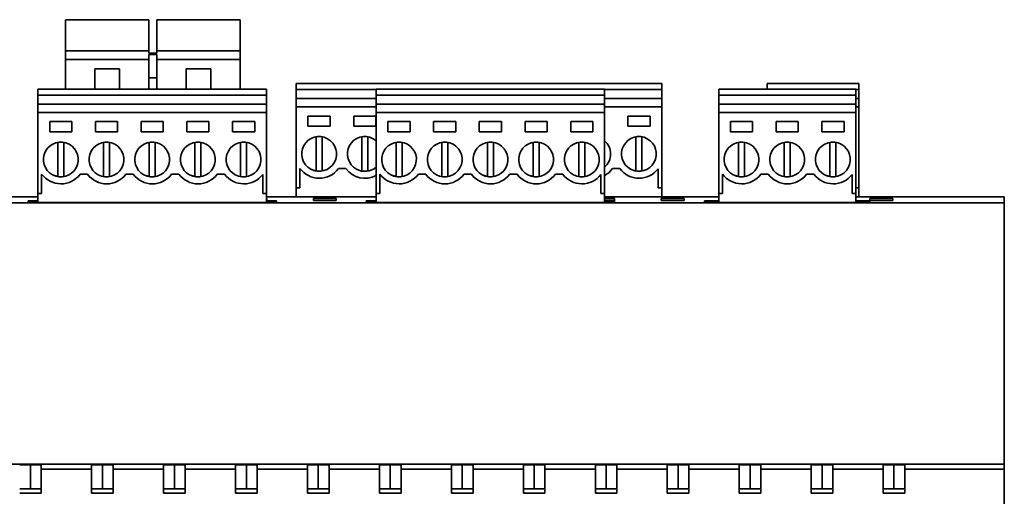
# Paper-space layout 'Blatt1' of a CAD drawing. Header units: millimetres. Extents: x 3 to 412, y 35 to 274.
# Tile 4 of 8: x 64 to 146, y 105 to 145. Entities that reach past the tile are written whole.
import ezdxf

# ---------------------------------------------------------------- set-up
doc = ezdxf.new("R2010")
doc.units = ezdxf.units.MM

psp = doc.layouts.new('Blatt1')

# ---------------------------------------------------------------- linework, layer by layer
at = {"color": 7, "linetype": 'Continuous', "lineweight": 35}
for p, q in [((74.519, 144.642), (67.577, 144.642)), ((67.577, 144.642), (67.577, 142.042)), ((74.519, 142.042), (74.519, 144.642)), ((82.139, 144.642), (75.197, 144.642)), ((75.197, 142.042), (75.197, 144.642)), ((82.139, 144.642), (82.139, 142.042)), ((73.648, 142.042), (67.577, 142.042)), ((67.577, 142.042), (67.577, 141.318)), ((74.519, 142.042), (73.648, 142.042)), ((74.519, 141.837), (74.519, 142.042)), ((75.197, 141.837), (75.197, 142.042)), ((82.139, 142.042), (75.197, 142.042)), ((82.139, 142.042), (82.139, 141.318)), ((67.577, 141.318), (67.577, 138.862)), ((73.648, 141.318), (67.577, 141.318)), ((74.519, 141.318), (73.648, 141.318)), ((75.197, 141.837), (74.519, 141.837)), ((75.197, 141.733), (74.519, 141.733)), ((74.519, 141.318), (74.519, 141.733)), ((74.519, 141.318), (74.519, 138.862)), ((75.197, 141.318), (75.197, 141.733)), ((75.197, 141.318), (75.197, 138.862)), ((82.139, 141.318), (75.197, 141.318)), ((82.139, 141.318), (82.139, 138.862)), ((72.073, 140.547), (70.023, 140.547)), ((70.023, 140.547), (70.023, 138.862)), ((72.073, 140.543), (70.023, 140.543)), ((72.073, 138.862), (72.073, 140.547)), ((79.693, 140.547), (77.643, 140.547)), ((77.643, 140.547), (77.643, 138.862)), ((79.693, 140.543), (77.643, 140.543)), ((79.693, 138.862), (79.693, 140.547)), ((74.519, 139.785), (75.197, 139.785)), ((84.333, 138.862), (65.281, 138.862)), ((84.333, 138.862), (84.333, 138.362)), ((117.298, 139.327), (86.816, 139.327)), ((86.818, 138.078), (86.818, 138.828)), ((112.533, 138.862), (93.481, 138.862)), ((112.533, 138.862), (112.533, 138.362)), ((117.298, 139.327), (117.298, 138.828)), ((117.298, 138.828), (117.298, 138.078)), ((133.473, 138.862), (122.041, 138.862)), ((133.718, 139.327), (126.096, 139.327)), ((133.473, 138.862), (133.473, 138.362)), ((133.718, 139.327), (133.718, 138.828)), ((133.718, 138.828), (133.718, 138.078)), ((84.333, 138.362), (65.283, 138.362)), ((65.283, 137.612), (65.283, 138.362)), ((84.333, 138.362), (84.333, 137.612)), ((93.483, 138.078), (86.818, 138.078)), ((86.818, 137.378), (86.818, 138.078)), ((112.533, 138.362), (93.483, 138.362)), ((93.483, 137.612), (93.483, 138.362)), ((112.533, 138.362), (112.533, 137.612)), ((117.298, 138.078), (112.533, 138.078)), ((117.298, 138.078), (117.298, 137.378)), ((133.473, 138.362), (122.043, 138.362)), ((122.043, 137.612), (122.043, 138.362)), ((133.473, 138.362), (133.473, 137.612)), ((133.718, 138.078), (133.473, 138.078)), ((133.718, 138.078), (133.718, 137.378)), ((84.333, 137.612), (65.283, 137.612)), ((65.283, 136.912), (65.283, 137.612)), ((84.333, 137.612), (84.333, 136.912)), ((86.818, 130.628), (86.818, 137.378)), ((93.483, 137.378), (86.818, 137.378)), ((112.533, 137.612), (93.483, 137.612)), ((93.483, 136.912), (93.483, 137.612)), ((112.533, 137.612), (112.533, 136.912)), ((117.298, 137.378), (112.533, 137.378)), ((117.298, 137.378), (117.298, 130.628)), ((133.473, 137.612), (122.043, 137.612)), ((122.043, 136.912), (122.043, 137.612)), ((133.473, 137.612), (133.473, 136.912)), ((133.718, 137.378), (133.473, 137.378)), ((133.718, 137.378), (133.718, 130.628)), ((65.283, 130.162), (65.283, 136.912)), ((84.333, 136.912), (65.283, 136.912)), ((84.333, 136.912), (84.333, 130.162)), ((89.648, 136.608), (87.798, 136.608)), ((87.798, 136.608), (87.798, 135.758)), ((89.648, 135.758), (89.648, 136.608)), ((93.458, 136.608), (91.608, 136.608)), ((91.608, 136.608), (91.608, 135.758)), ((93.458, 135.758), (93.458, 136.608)), ((93.483, 130.162), (93.483, 136.912)), ((112.533, 136.912), (93.483, 136.912)), ((112.533, 136.912), (112.533, 130.162)), ((116.318, 136.608), (114.468, 136.608)), ((114.468, 136.608), (114.468, 135.758)), ((116.318, 135.758), (116.318, 136.608)), ((122.043, 130.162), (122.043, 136.912)), ((133.473, 136.912), (122.043, 136.912)), ((133.473, 136.912), (133.473, 130.162)), ((68.113, 136.142), (66.263, 136.142)), ((66.263, 136.142), (66.263, 135.292)), ((68.113, 135.292), (68.113, 136.142)), ((70.073, 136.142), (70.073, 135.292)), ((71.923, 136.142), (70.073, 136.142)), ((71.923, 135.292), (71.923, 136.142)), ((73.883, 136.142), (73.883, 135.292)), ((75.733, 136.142), (73.883, 136.142)), ((75.733, 135.292), (75.733, 136.142)), ((77.693, 136.142), (77.693, 135.292)), ((79.543, 136.142), (77.693, 136.142)), ((79.543, 135.292), (79.543, 136.142)), ((83.353, 136.142), (81.503, 136.142)), ((81.503, 136.142), (81.503, 135.292)), ((83.353, 135.292), (83.353, 136.142)), ((87.798, 135.758), (89.648, 135.758)), ((91.608, 135.758), (93.458, 135.758)), ((96.313, 136.142), (94.463, 136.142)), ((94.463, 136.142), (94.463, 135.292)), ((96.313, 135.292), (96.313, 136.142)), ((98.273, 136.142), (98.273, 135.292)), ((100.123, 136.142), (98.273, 136.142)), ((100.123, 135.292), (100.123, 136.142)), ((102.083, 136.142), (102.083, 135.292)), ((103.933, 136.142), (102.083, 136.142)), ((103.933, 135.292), (103.933, 136.142)), ((105.893, 136.142), (105.893, 135.292)), ((107.743, 136.142), (105.893, 136.142)), ((107.743, 135.292), (107.743, 136.142)), ((111.553, 136.142), (109.703, 136.142)), ((109.703, 136.142), (109.703, 135.292)), ((111.553, 135.292), (111.553, 136.142)), ((114.468, 135.758), (116.318, 135.758)), ((124.873, 136.142), (123.023, 136.142)), ((123.023, 136.142), (123.023, 135.292)), ((124.873, 135.292), (124.873, 136.142)), ((126.833, 136.142), (126.833, 135.292)), ((128.683, 136.142), (126.833, 136.142)), ((128.683, 135.292), (128.683, 136.142)), ((132.493, 136.142), (130.643, 136.142)), ((130.643, 136.142), (130.643, 135.292)), ((132.493, 135.292), (132.493, 136.142)), ((66.263, 135.292), (68.113, 135.292)), ((70.073, 135.292), (71.923, 135.292)), ((73.883, 135.292), (75.733, 135.292)), ((77.693, 135.292), (79.543, 135.292)), ((81.503, 135.292), (83.353, 135.292)), ((88.473, 134.876), (88.473, 132.019)), ((88.973, 132.019), (88.973, 134.876)), ((92.283, 134.876), (92.283, 132.019)), ((92.783, 132.019), (92.783, 134.876)), ((93.483, 134.543), (93.228, 134.72)), ((94.463, 135.292), (96.313, 135.292)), ((98.273, 135.292), (100.123, 135.292)), ((102.083, 135.292), (103.933, 135.292)), ((105.893, 135.292), (107.743, 135.292)), ((109.703, 135.292), (111.553, 135.292)), ((115.143, 134.876), (115.143, 132.019)), ((115.643, 132.019), (115.643, 134.876)), ((123.023, 135.292), (124.873, 135.292)), ((126.833, 135.292), (128.683, 135.292)), ((130.643, 135.292), (132.493, 135.292)), ((66.938, 134.411), (66.938, 131.554)), ((67.438, 131.554), (67.438, 134.411)), ((70.748, 134.411), (70.748, 131.554)), ((71.248, 131.554), (71.248, 134.411)), ((74.558, 134.411), (74.558, 131.554)), ((75.058, 131.554), (75.058, 134.411)), ((78.368, 134.411), (78.368, 131.554)), ((78.868, 131.554), (78.868, 134.411)), ((82.178, 134.411), (82.178, 131.554)), ((82.678, 131.554), (82.678, 134.411)), ((95.138, 134.411), (95.138, 131.554)), ((95.638, 131.554), (95.638, 134.411)), ((98.948, 134.411), (98.948, 131.554)), ((99.448, 131.554), (99.448, 134.411)), ((102.758, 134.411), (102.758, 131.554)), ((103.258, 131.554), (103.258, 134.411)), ((106.568, 134.411), (106.568, 131.554)), ((107.068, 131.554), (107.068, 134.411)), ((110.378, 134.411), (110.378, 131.554)), ((110.878, 131.554), (110.878, 134.411)), ((123.698, 134.411), (123.698, 131.554)), ((124.198, 131.554), (124.198, 134.411)), ((127.508, 134.411), (127.508, 131.554)), ((128.008, 131.554), (128.008, 134.411)), ((131.318, 134.411), (131.318, 131.554)), ((131.818, 131.554), (131.818, 134.411)), ((87.123, 132.24), (87.123, 130.628)), ((90.642, 132.221), (90.338, 132.221)), ((90.948, 132.221), (90.642, 132.221)), ((113.502, 132.221), (113.198, 132.221)), ((113.808, 132.221), (113.502, 132.221)), ((116.993, 130.628), (116.993, 132.202)), ((65.588, 131.775), (65.588, 130.162)), ((66.938, 131.554), (66.493, 131.71)), ((69.107, 131.756), (68.803, 131.756)), ((69.413, 131.756), (69.107, 131.756)), ((72.917, 131.756), (72.613, 131.756)), ((73.223, 131.756), (72.917, 131.756)), ((74.558, 131.554), (74.113, 131.71)), ((76.727, 131.756), (76.423, 131.756)), ((77.033, 131.756), (76.727, 131.756)), ((78.368, 131.554), (77.923, 131.71)), ((80.537, 131.756), (80.233, 131.756)), ((80.843, 131.756), (80.537, 131.756)), ((84.028, 130.162), (84.028, 131.737)), ((88.473, 132.019), (88.028, 132.175)), ((93.788, 131.775), (93.788, 130.162)), ((95.138, 131.554), (94.693, 131.71)), ((97.307, 131.756), (97.003, 131.756)), ((97.613, 131.756), (97.307, 131.756)), ((101.117, 131.756), (100.813, 131.756)), ((101.423, 131.756), (101.117, 131.756)), ((102.758, 131.554), (102.313, 131.71)), ((104.927, 131.756), (104.623, 131.756)), ((105.233, 131.756), (104.927, 131.756)), ((106.568, 131.554), (106.123, 131.71)), ((108.737, 131.756), (108.433, 131.756)), ((109.043, 131.756), (108.737, 131.756)), ((112.228, 130.162), (112.228, 131.737)), ((115.143, 132.019), (114.698, 132.175)), ((122.348, 131.775), (122.348, 130.162)), ((123.698, 131.554), (123.253, 131.71)), ((126.173, 131.756), (125.563, 131.756)), ((129.983, 131.756), (129.373, 131.756)), ((131.318, 131.554), (130.873, 131.71)), ((133.168, 130.162), (133.168, 131.737)), ((87.123, 130.628), (86.818, 130.628)), ((86.818, 129.878), (86.818, 130.628)), ((117.298, 130.628), (116.993, 130.628)), ((117.298, 130.628), (117.298, 129.878)), ((133.718, 130.628), (133.473, 130.628)), ((133.718, 130.628), (133.718, 129.878)), ((65.283, 129.878), (60.448, 129.878)), ((65.588, 130.162), (65.283, 130.162)), ((65.283, 129.412), (65.283, 130.162)), ((84.333, 130.162), (84.028, 130.162)), ((84.333, 130.162), (84.333, 129.412)), ((93.483, 129.878), (84.333, 129.878)), ((84.358, 129.732), (84.333, 129.732)), ((84.358, 129.568), (84.358, 129.732)), ((90.158, 129.732), (88.258, 129.732)), ((88.258, 129.732), (88.258, 129.568)), ((90.158, 129.568), (90.158, 129.732)), ((93.788, 130.162), (93.483, 130.162)), ((93.483, 129.412), (93.483, 130.162)), ((112.533, 130.162), (112.228, 130.162)), ((112.533, 130.162), (112.533, 129.412)), ((122.043, 129.878), (112.533, 129.878)), ((113.358, 129.732), (112.533, 129.732)), ((113.358, 129.568), (113.358, 129.732)), ((119.158, 129.732), (117.258, 129.732)), ((117.258, 129.732), (117.258, 129.568)), ((119.158, 129.568), (119.158, 129.732)), ((122.348, 130.162), (122.043, 130.162)), ((122.043, 129.412), (122.043, 130.162)), ((133.473, 130.162), (133.168, 130.162)), ((133.473, 130.162), (133.473, 129.412)), ((145.858, 129.878), (133.473, 129.878)), ((136.558, 129.732), (134.658, 129.732)), ((134.658, 129.732), (134.658, 129.568)), ((136.558, 129.568), (136.558, 129.732)), ((145.858, 129.878), (145.858, 129.378)), ((60.448, 129.378), (145.858, 129.378)), ((65.283, 129.532), (64.458, 129.532)), ((64.458, 129.532), (64.458, 129.412)), ((64.458, 129.412), (85.158, 129.412)), ((84.333, 129.568), (84.358, 129.568)), ((85.158, 129.532), (84.333, 129.532)), ((85.158, 129.412), (85.158, 129.532)), ((88.258, 129.568), (90.158, 129.568)), ((93.483, 129.532), (92.658, 129.532)), ((92.658, 129.532), (92.658, 129.412)), ((92.658, 129.412), (113.358, 129.412)), ((112.533, 129.568), (113.358, 129.568)), ((113.358, 129.532), (112.533, 129.532)), ((113.358, 129.412), (113.358, 129.532)), ((117.258, 129.568), (119.158, 129.568)), ((122.043, 129.532), (120.858, 129.532)), ((120.858, 129.532), (120.858, 129.412)), ((120.858, 129.412), (134.658, 129.412)), ((134.658, 129.532), (133.473, 129.532)), ((134.658, 129.568), (136.558, 129.568)), ((134.658, 129.412), (134.658, 129.532)), ((145.858, 129.378), (145.858, 107.578)), ((2.858, 107.578), (145.858, 107.578)), ((145.858, 107.578), (145.858, 107.178)), ((64.658, 107.538), (64.658, 105.538)), ((65.558, 107.178), (65.558, 107.525)), ((65.558, 107.178), (69.758, 107.178)), ((65.558, 105.178), (65.558, 107.178)), ((69.758, 107.525), (69.758, 107.178)), ((69.758, 107.178), (69.758, 105.178)), ((70.658, 107.538), (70.658, 105.538)), ((71.558, 107.178), (71.558, 107.525)), ((71.558, 107.178), (75.758, 107.178)), ((71.558, 105.178), (71.558, 107.178)), ((75.758, 107.525), (75.758, 107.178)), ((75.758, 107.178), (75.758, 105.178)), ((76.658, 107.538), (76.658, 105.538)), ((77.558, 107.178), (77.558, 107.525)), ((77.558, 107.178), (81.758, 107.178)), ((77.558, 105.178), (77.558, 107.178)), ((81.758, 107.525), (81.758, 107.178)), ((81.758, 107.178), (81.758, 105.178)), ((82.658, 107.538), (82.658, 105.538)), ((83.558, 107.178), (83.558, 107.525)), ((83.558, 107.178), (87.758, 107.178)), ((83.558, 105.178), (83.558, 107.178)), ((87.758, 107.525), (87.758, 107.178)), ((87.758, 107.178), (87.758, 105.178)), ((88.658, 107.538), (88.658, 105.538)), ((89.558, 107.178), (89.558, 107.525)), ((89.558, 107.178), (93.758, 107.178)), ((89.558, 105.178), (89.558, 107.178)), ((93.758, 107.525), (93.758, 107.178)), ((93.758, 107.178), (93.758, 105.178)), ((94.658, 107.538), (94.658, 105.538)), ((95.558, 107.178), (95.558, 107.525)), ((95.558, 107.178), (99.758, 107.178)), ((95.558, 105.178), (95.558, 107.178)), ((99.758, 107.525), (99.758, 107.178)), ((99.758, 107.178), (99.758, 105.178)), ((100.658, 107.538), (100.658, 105.538)), ((101.558, 107.178), (101.558, 107.525)), ((101.558, 107.178), (105.758, 107.178)), ((101.558, 105.178), (101.558, 107.178)), ((105.758, 107.525), (105.758, 107.178)), ((105.758, 107.178), (105.758, 105.178)), ((106.658, 107.538), (106.658, 105.538)), ((107.558, 107.178), (107.558, 107.525)), ((107.558, 107.178), (111.758, 107.178)), ((107.558, 105.178), (107.558, 107.178)), ((111.758, 107.525), (111.758, 107.178)), ((111.758, 107.178), (111.758, 105.178)), ((112.658, 107.538), (112.658, 105.538)), ((113.558, 107.178), (113.558, 107.525)), ((113.558, 107.178), (117.758, 107.178)), ((113.558, 105.178), (113.558, 107.178)), ((117.758, 107.525), (117.758, 107.178)), ((117.758, 107.178), (117.758, 105.178)), ((118.658, 107.538), (118.658, 105.538)), ((119.558, 107.178), (119.558, 107.525)), ((119.558, 107.178), (123.758, 107.178)), ((119.558, 105.178), (119.558, 107.178)), ((123.758, 107.525), (123.758, 107.178)), ((123.758, 107.178), (123.758, 105.178)), ((124.658, 107.538), (124.658, 105.538)), ((125.558, 107.178), (125.558, 107.525)), ((125.558, 107.178), (129.758, 107.178)), ((125.558, 105.178), (125.558, 107.178)), ((129.758, 107.525), (129.758, 107.178)), ((129.758, 107.178), (129.758, 105.178)), ((130.658, 107.538), (130.658, 105.538)), ((131.558, 107.178), (131.558, 107.525)), ((131.558, 107.178), (135.758, 107.178)), ((131.558, 105.178), (131.558, 107.178)), ((135.758, 107.525), (135.758, 107.178)), ((135.758, 107.178), (135.758, 105.178)), ((136.658, 107.538), (136.658, 105.538)), ((137.558, 107.178), (137.558, 107.525)), ((137.558, 107.178), (145.858, 107.178)), ((137.558, 105.178), (137.558, 107.178)), ((145.858, 107.178), (145.858, 62.878)), ((63.758, 105.178), (65.558, 105.178)), ((69.758, 105.178), (71.558, 105.178)), ((75.758, 105.178), (77.558, 105.178)), ((81.758, 105.178), (83.558, 105.178)), ((87.758, 105.178), (89.558, 105.178)), ((93.758, 105.178), (95.558, 105.178)), ((99.758, 105.178), (101.558, 105.178)), ((105.758, 105.178), (107.558, 105.178)), ((111.758, 105.178), (113.558, 105.178)), ((117.758, 105.178), (119.558, 105.178)), ((123.758, 105.178), (125.558, 105.178)), ((129.758, 105.178), (131.558, 105.178)), ((135.758, 105.178), (137.558, 105.178))]:
    psp.add_line(p, q, dxfattribs=at)
at = {"color": 8, "linetype": 'Continuous', "lineweight": 35}
for p, q in [((93.483, 138.827), (86.818, 138.827)), ((117.298, 138.827), (112.533, 138.827)), ((133.718, 138.827), (133.473, 138.827))]:
    psp.add_line(p, q, dxfattribs=at)
at = {"color": 7, "linetype": 'Continuous', "lineweight": 35, "flags": 128}
psp.add_lwpolyline([(113.198, 132.221), (112.879, 131.886), (112.533, 131.654)], dxfattribs=at)
at = {"color": 7, "linetype": 'Continuous', "lineweight": 35}
for centre, radius, start, end in [((88.723, 133.448), 1.45, 61.35211, 241.35211), ((88.723, 133.448), 1.45, 241.35211, 61.35211), ((92.533, 133.448), 1.45, 61.35211, 241.35211), ((115.393, 133.448), 1.45, 61.35211, 241.35211), ((115.393, 133.448), 1.45, 241.35211, 61.35211), ((67.188, 132.982), 1.45, 61.35211, 241.35211), ((67.188, 132.982), 1.45, 241.35211, 61.35211), ((70.998, 132.982), 1.45, 61.35211, 241.35211), ((70.998, 132.982), 1.45, 241.35211, 61.35211), ((74.808, 132.982), 1.45, 61.35211, 241.35211), ((74.808, 132.982), 1.45, 241.35211, 61.35211), ((78.618, 132.982), 1.45, 61.35211, 241.35211), ((78.618, 132.982), 1.45, 241.35211, 61.35211), ((82.428, 132.982), 1.45, 61.35211, 241.35211), ((82.428, 132.982), 1.45, 241.35211, 61.35211), ((95.388, 132.982), 1.45, 61.35211, 241.35211), ((95.388, 132.982), 1.45, 241.35211, 61.35211), ((99.198, 132.982), 1.45, 61.35211, 241.35211), ((99.198, 132.982), 1.45, 241.35211, 61.35211), ((103.008, 132.982), 1.45, 61.35211, 241.35211), ((103.008, 132.982), 1.45, 241.35211, 61.35211), ((106.818, 132.982), 1.45, 61.35211, 241.35211), ((106.818, 132.982), 1.45, 241.35211, 61.35211), ((110.628, 132.982), 1.45, 61.35211, 241.35211), ((110.628, 132.982), 1.45, 241.35211, 61.35211), ((111.583, 133.448), 1.45, 310.93272, 49.06728), ((123.948, 132.982), 1.45, 61.35211, 241.35211), ((123.948, 132.982), 1.45, 241.35211, 61.35211), ((127.758, 132.982), 1.45, 61.35211, 241.35211), ((127.758, 132.982), 1.45, 241.35211, 61.35211), ((131.568, 132.982), 1.45, 61.35211, 241.35211), ((131.568, 132.982), 1.45, 241.35211, 61.35211), ((88.738, 133.421), 2, 216.18547, 323.1301), ((92.548, 133.421), 2, 216.8699, 297.89742), ((92.533, 133.448), 1.45, 241.35211, 310.93272), ((115.408, 133.421), 2, 216.8699, 322.45641), ((67.203, 132.956), 2, 216.18547, 323.1301), ((71.013, 132.956), 2, 216.8699, 323.1301), ((74.823, 132.956), 2, 216.8699, 323.1301), ((78.633, 132.956), 2, 216.8699, 323.1301), ((82.443, 132.956), 2, 216.8699, 322.45641), ((95.403, 132.956), 2, 216.18547, 323.1301), ((99.213, 132.956), 2, 216.8699, 323.1301), ((103.023, 132.956), 2, 216.8699, 323.1301), ((106.833, 132.956), 2, 216.8699, 323.1301), ((110.643, 132.956), 2, 216.8699, 322.45641), ((123.963, 132.956), 2, 216.18547, 323.1301), ((127.773, 132.956), 2, 216.8699, 323.1301), ((131.583, 132.956), 2, 216.8699, 322.45641)]:
    psp.add_arc(centre, radius, start, end, dxfattribs=at)
for centre, start_param, end_param in [((64.658, 107.525), 1.570796, 3.141593), ((64.658, 107.525), 0, 1.570796), ((70.658, 107.525), 1.570796, 3.141593), ((70.658, 107.525), 0, 1.570796), ((76.658, 107.525), 1.570796, 3.141593), ((76.658, 107.525), 0, 1.570796), ((82.658, 107.525), 1.570796, 3.141593), ((82.658, 107.525), 0, 1.570796), ((88.658, 107.525), 1.570796, 3.141593), ((88.658, 107.525), 0, 1.570796), ((94.658, 107.525), 1.570796, 3.141593), ((94.658, 107.525), 0, 1.570796), ((100.658, 107.525), 1.570796, 3.141593), ((100.658, 107.525), 0, 1.570796), ((106.658, 107.525), 1.570796, 3.141593), ((106.658, 107.525), 0, 1.570796), ((112.658, 107.525), 1.570796, 3.141593), ((112.658, 107.525), 0, 1.570796), ((118.658, 107.525), 1.570796, 3.141593), ((118.658, 107.525), 0, 1.570796), ((124.658, 107.525), 1.570796, 3.141593), ((124.658, 107.525), 0, 1.570796), ((130.658, 107.525), 1.570796, 3.141593), ((130.658, 107.525), 0, 1.570796), ((136.658, 107.525), 1.570796, 3.141593), ((136.658, 107.525), 0, 1.570796), ((64.658, 105.525), 1.570796, 3.141593), ((64.658, 105.525), 0, 1.570796), ((70.658, 105.525), 1.570796, 3.141593), ((70.658, 105.525), 0, 1.570796), ((76.658, 105.525), 1.570796, 3.141593), ((76.658, 105.525), 0, 1.570796), ((82.658, 105.525), 1.570796, 3.141593), ((82.658, 105.525), 0, 1.570796), ((88.658, 105.525), 1.570796, 3.141593), ((88.658, 105.525), 0, 1.570796), ((94.658, 105.525), 1.570796, 3.141593), ((94.658, 105.525), 0, 1.570796), ((100.658, 105.525), 1.570796, 3.141593), ((100.658, 105.525), 0, 1.570796), ((106.658, 105.525), 1.570796, 3.141593), ((106.658, 105.525), 0, 1.570796), ((112.658, 105.525), 1.570796, 3.141593), ((112.658, 105.525), 0, 1.570796), ((118.658, 105.525), 1.570796, 3.141593), ((118.658, 105.525), 0, 1.570796), ((124.658, 105.525), 1.570796, 3.141593), ((124.658, 105.525), 0, 1.570796), ((130.658, 105.525), 1.570796, 3.141593), ((130.658, 105.525), 0, 1.570796), ((136.658, 105.525), 1.570796, 3.141593), ((136.658, 105.525), 0, 1.570796)]:
    psp.add_ellipse(centre, major_axis=(0.9, 0), ratio=0.015038, start_param=start_param, end_param=end_param, dxfattribs=at)
for points in [[(65.283, 138.362), (65.283, 138.428), (65.283, 138.559), (65.283, 138.724), (65.283, 138.84), (65.283, 138.855), (65.283, 138.862)], [(86.818, 138.828), (86.818, 138.893), (86.818, 139.024), (86.818, 139.189), (86.818, 139.305), (86.818, 139.32), (86.818, 139.327)], [(93.483, 138.362), (93.483, 138.428), (93.483, 138.559), (93.483, 138.724), (93.483, 138.84), (93.483, 138.855), (93.483, 138.862)], [(122.043, 138.362), (122.043, 138.428), (122.043, 138.559), (122.043, 138.724), (122.043, 138.84), (122.043, 138.855), (122.043, 138.862)], [(126.098, 138.828), (126.098, 138.893), (126.098, 139.024), (126.098, 139.189), (126.098, 139.305), (126.098, 139.32), (126.098, 139.327)]]:
    psp.add_open_spline(points, degree=3, dxfattribs=at)

doc.saveas('drawing.dxf')
